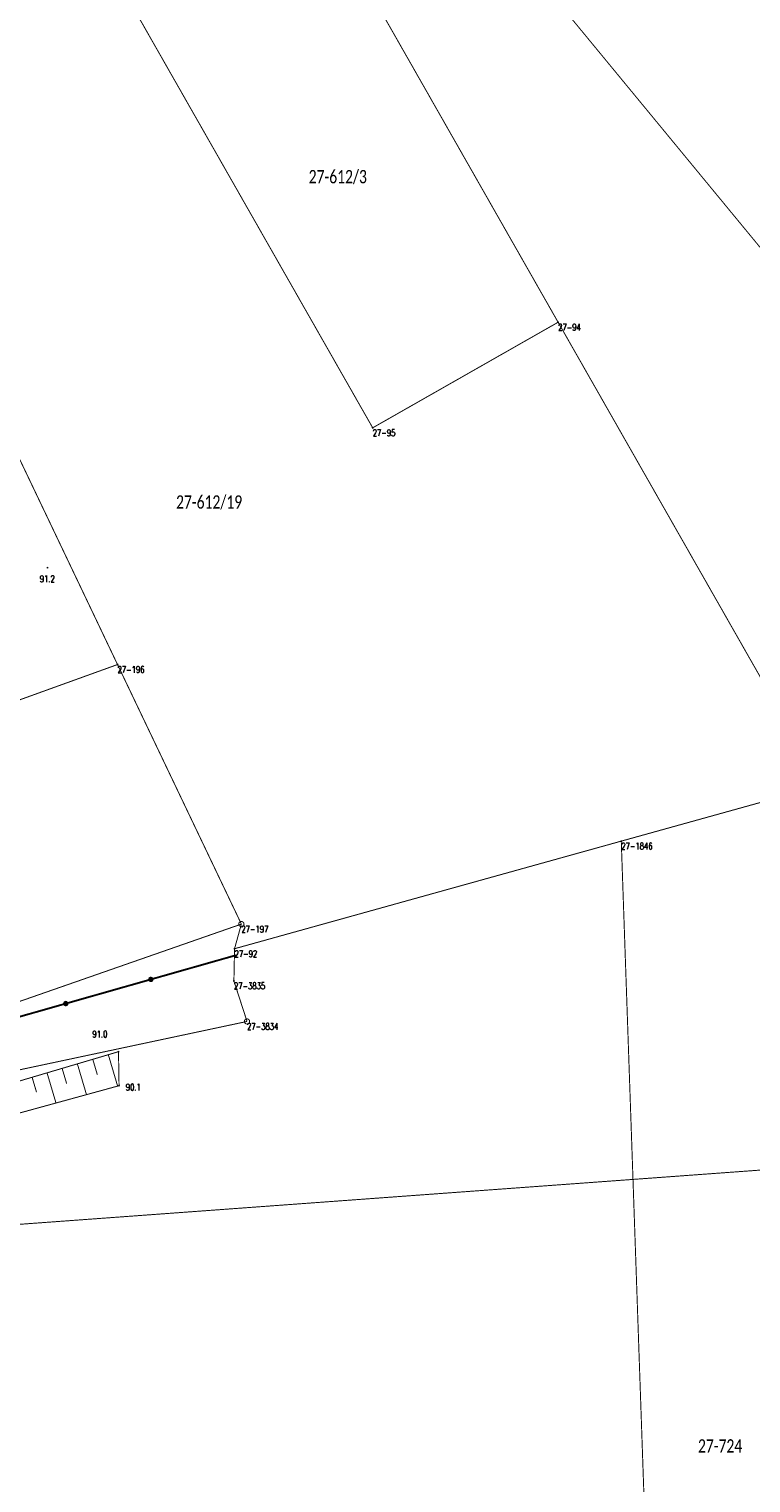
# Model space of a CAD drawing. Header units: metres. Extents: x 7542868 to 7543897, y 5828496 to 5830561.
# Tile 76 of 122: x 7543497 to 7543564, y 5829974 to 5830110. Entities that reach past the tile are written whole.
import ezdxf
from ezdxf.enums import TextEntityAlignment as Align

# ---------------------------------------------------------------- set-up
doc = ezdxf.new("R2010")
doc.units = ezdxf.units.M
doc.header["$MEASUREMENT"] = 0
for name, color, linetype in [('BDOT500_BUBZ_L_1', 7, 'Continuous'), ('BDOT500_KTOK_L_4', 7, 'Continuous'), ('BDOT500_RTPW_T_0', 7, 'Continuous'), ('GLOWNA_BAZA_DZIALKI', 7, 'Continuous'), ('GLOWNA_BAZA_NUMERY_PUNKTOW', 7, 'Continuous'), ('GLOWNA_BAZA_PUNKTY', 7, 'Continuous'), ('SZUMIN_511-1_DROGA_POM_UZUPEL__', 7, 'Continuous')]:
    doc.layers.add(name, color=color, linetype=linetype)
doc.layers.add('Numery_dzialek', color=7, linetype='Continuous', lineweight=13)
doc.styles.add('Legend', font='calibri.ttf')
doc.styles.add('STYL_ARIAL', font='simplex', dxfattribs={"width": 0.75, "oblique": 0.1})

msp = doc.modelspace()

# ---------------------------------------------------------------- linework, layer by layer
at = {"layer": 'BDOT500_BUBZ_L_1', "color": 7, "const_width": 0.09}
for points in [[(7543505.0415, 5830014.4044), (7543460.5065, 5830001.2122)], [(7543504.0876, 5830014.1218), (7543504.9598, 5830011.1775)], [(7543505.0937, 5830011.2143), (7543505.0415, 5830014.4044)], [(7543499.7583, 5830012.8394), (7543500.1815, 5830011.4107)], [(7543501.187, 5830013.2626), (7543502.042, 5830010.3765)], [(7543502.6301, 5830013.6901), (7543503.0618, 5830012.2325)], [(7543496.9433, 5830012.0055), (7543497.3581, 5830010.605)], [(7543498.3437, 5830012.4204), (7543499.1818, 5830009.5913)], [(7543461.6202, 5829999.2797), (7543505.0937, 5830011.2143)]]:
    msp.add_lwpolyline(points, dxfattribs=at)
at = {"layer": 'BDOT500_KTOK_L_4', "color": 7, "const_width": 0.175}
for points in [[(7543516.05, 5830023.45), (7543508.075, 5830021.1825)], [(7543508.075, 5830021.1825), (7543500.1, 5830018.915)], [(7543507.9405, 5830021.0785), (7543507.9051, 5830021.1893), (7543507.9493, 5830021.2969), (7543508.0522, 5830021.351), (7543508.1658, 5830021.3262), (7543508.237, 5830021.2342), (7543508.2323, 5830021.118), (7543508.154, 5830021.032), (7543508.0388, 5830021.0164), (7543507.9405, 5830021.0785)], [(7543500.1, 5830018.915), (7543492.125, 5830016.6475)], [(7543499.9655, 5830018.811), (7543499.9301, 5830018.9218), (7543499.9743, 5830019.0294), (7543500.0772, 5830019.0835), (7543500.1908, 5830019.0587), (7543500.262, 5830018.9667), (7543500.2573, 5830018.8505), (7543500.179, 5830018.7645), (7543500.0638, 5830018.7489), (7543499.9655, 5830018.811)]]:
    msp.add_lwpolyline(points, dxfattribs=at)
at = {"layer": 'BDOT500_RTPW_T_0', "color": 7, "const_width": 0.075}
for points in [[(7543498.4294, 5830059.7949), (7543498.4162, 5830059.7631), (7543498.3844, 5830059.7499), (7543498.3526, 5830059.7631), (7543498.3394, 5830059.7949), (7543498.3526, 5830059.8267), (7543498.3844, 5830059.8399), (7543498.4162, 5830059.8267), (7543498.4294, 5830059.7949)], [(7543505.0865, 5830014.4044), (7543505.0733, 5830014.3726), (7543505.0415, 5830014.3594), (7543505.0097, 5830014.3726), (7543504.9965, 5830014.4044), (7543505.0097, 5830014.4362), (7543505.0415, 5830014.4494), (7543505.0733, 5830014.4362), (7543505.0865, 5830014.4044)], [(7543505.1387, 5830011.2143), (7543505.1256, 5830011.1825), (7543505.0937, 5830011.1693), (7543505.0619, 5830011.1825), (7543505.0487, 5830011.2143), (7543505.0619, 5830011.2461), (7543505.0937, 5830011.2593), (7543505.1256, 5830011.2461), (7543505.1387, 5830011.2143)]]:
    msp.add_lwpolyline(points, dxfattribs=at)
at = {"layer": 'GLOWNA_BAZA_DZIALKI', "color": 92, "lineweight": 20, "const_width": 0.09}
for points in [[(7543490.89, 5830180.01), (7543599.07, 5830048.7)], [(7543546.25, 5830082.81), (7543521.51, 5830126.26)], [(7543504.12, 5830116.35), (7543528.87, 5830072.91)], [(7543528.87, 5830072.91), (7543546.25, 5830082.81)], [(7543570.99, 5830039.38), (7543546.25, 5830082.81)], [(7543504.95, 5830050.71), (7543493.31, 5830075.14)], [(7543474.29, 5830039.64), (7543504.95, 5830050.71)], [(7543516.56, 5830026.37), (7543504.95, 5830050.71)], [(7543552.17, 5830034.15), (7543570.99, 5830039.38)], [(7543515.92, 5830024.06), (7543552.17, 5830034.15)], [(7543556.88, 5829898.19), (7543552.17, 5830034.15)], [(7543483.97, 5830015), (7543516.56, 5830026.37)], [(7543516.56, 5830026.37), (7543515.92, 5830024.06)], [(7543515.92, 5830024.06), (7543515.86, 5830021.04)], [(7543515.86, 5830021.04), (7543517.09, 5830017.24)], [(7543517.09, 5830017.24), (7543479.63, 5830009.27)]]:
    msp.add_lwpolyline(points, dxfattribs=at)
at = {"layer": 'GLOWNA_BAZA_PUNKTY', "color": 7, "const_width": 0.09}
for points in [[(7543546.25, 5830082.855), (7543546.2818, 5830082.8418), (7543546.295, 5830082.81), (7543546.2818, 5830082.7782), (7543546.25, 5830082.765), (7543546.2182, 5830082.7782), (7543546.205, 5830082.81), (7543546.2182, 5830082.8418), (7543546.25, 5830082.855)], [(7543528.87, 5830072.955), (7543528.9018, 5830072.9418), (7543528.915, 5830072.91), (7543528.9018, 5830072.8782), (7543528.87, 5830072.865), (7543528.8382, 5830072.8782), (7543528.825, 5830072.91), (7543528.8382, 5830072.9418), (7543528.87, 5830072.955)], [(7543504.95, 5830050.755), (7543504.9818, 5830050.7418), (7543504.995, 5830050.71), (7543504.9818, 5830050.6782), (7543504.95, 5830050.665), (7543504.9182, 5830050.6782), (7543504.905, 5830050.71), (7543504.9182, 5830050.7418), (7543504.95, 5830050.755)], [(7543552.17, 5830034.195), (7543552.2018, 5830034.1818), (7543552.215, 5830034.15), (7543552.2018, 5830034.1182), (7543552.17, 5830034.105), (7543552.1382, 5830034.1182), (7543552.125, 5830034.15), (7543552.1382, 5830034.1818), (7543552.17, 5830034.195)], [(7543516.56, 5830026.62), (7543516.6952, 5830026.5803), (7543516.7874, 5830026.4739), (7543516.8075, 5830026.3344), (7543516.7489, 5830026.2063), (7543516.6304, 5830026.1301), (7543516.4896, 5830026.1301), (7543516.3711, 5830026.2063), (7543516.3125, 5830026.3344), (7543516.3326, 5830026.4739), (7543516.4248, 5830026.5803), (7543516.56, 5830026.62)], [(7543515.92, 5830024.105), (7543515.9518, 5830024.0918), (7543515.965, 5830024.06), (7543515.9518, 5830024.0282), (7543515.92, 5830024.015), (7543515.8882, 5830024.0282), (7543515.875, 5830024.06), (7543515.8882, 5830024.0918), (7543515.92, 5830024.105)], [(7543515.86, 5830021.085), (7543515.8918, 5830021.0718), (7543515.905, 5830021.04), (7543515.8918, 5830021.0082), (7543515.86, 5830020.995), (7543515.8282, 5830021.0082), (7543515.815, 5830021.04), (7543515.8282, 5830021.0718), (7543515.86, 5830021.085)], [(7543517.09, 5830017.49), (7543517.2252, 5830017.4503), (7543517.3174, 5830017.3439), (7543517.3375, 5830017.2044), (7543517.2789, 5830017.0763), (7543517.1604, 5830017.0001), (7543517.0196, 5830017.0001), (7543516.9011, 5830017.0763), (7543516.8425, 5830017.2044), (7543516.8626, 5830017.3439), (7543516.9548, 5830017.4503), (7543517.09, 5830017.49)]]:
    msp.add_lwpolyline(points, dxfattribs=at)
at = {"layer": 'SZUMIN_511-1_DROGA_POM_UZUPEL__', "color": 3, "const_width": 0.09}
for points in [[(7543504.95, 5830050.71), (7543493.31, 5830075.14)], [(7543516.56, 5830026.37), (7543504.95, 5830050.71)], [(7543516.56, 5830026.37), (7543483.97, 5830015)], [(7543515.92, 5830024.06), (7543516.56, 5830026.37)], [(7543515.86, 5830021.04), (7543515.92, 5830024.06)], [(7543517.09, 5830017.24), (7543515.86, 5830021.04)], [(7543479.63, 5830009.27), (7543517.09, 5830017.24)], [(7543482.45, 5829997.24), (7543632.1, 5830008.2)]]:
    msp.add_lwpolyline(points, dxfattribs=at)
at = {"layer": 'SZUMIN_511-1_DROGA_POM_UZUPEL__', "color": 7, "const_width": 0.09}
for points in [[(7543504.95, 5830050.71), (7543493.31, 5830075.14)], [(7543516.56, 5830026.37), (7543504.95, 5830050.71)], [(7543516.56, 5830026.37), (7543483.97, 5830015)], [(7543515.92, 5830024.06), (7543516.56, 5830026.37)], [(7543515.86, 5830021.04), (7543515.92, 5830024.06)], [(7543517.09, 5830017.24), (7543515.86, 5830021.04)], [(7543479.63, 5830009.27), (7543517.09, 5830017.24)], [(7543482.45, 5829997.24), (7543632.1, 5830008.2)]]:
    msp.add_lwpolyline(points, dxfattribs=at)

# ---------------------------------------------------------------- texts
at = {"layer": 'BDOT500_RTPW_T_0', "color": 7, "style": 'STYL_ARIAL', "width": 0.75}
for s, p in [('91.2', (7543497.6651, 5830059.0653)), ('91.0', (7543502.5955, 5830016.3705)), ('90.1', (7543505.7257, 5830011.3907))]:
    msp.add_text(s, height=0.625, dxfattribs=at).set_placement(p, align=Align.TOP_LEFT)
at = {"layer": 'GLOWNA_BAZA_NUMERY_PUNKTOW', "color": 7, "style": 'STYL_ARIAL', "width": 0.75}
for s, p in [('27-94', (7543546.25, 5830082.6537)), ('27-95', (7543528.87, 5830072.7538)), ('27-196', (7543504.95, 5830050.5537)), ('27-1846', (7543552.17, 5830033.9938)), ('27-197', (7543516.56, 5830026.2138)), ('27-92', (7543515.92, 5830023.9037)), ('27-3835', (7543515.86, 5830020.8838)), ('27-3834', (7543517.09, 5830017.0838))]:
    msp.add_text(s, height=0.625, dxfattribs=at).set_placement(p, align=Align.TOP_LEFT)
at = {"layer": 'Numery_dzialek', "color": 92, "linetype": 'Continuous', "style": 'Legend', "width": 0.75}
for s, p in [('27-612/3', (7543522.87, 5830097.0875)), ('27-612/19', (7543510.44, 5830066.5775)), ('27-724', (7543559.36, 5829978.0575))]:
    msp.add_text(s, height=1.25, dxfattribs=at).set_placement(p, align=Align.TOP_LEFT)

doc.saveas('drawing.dxf')
